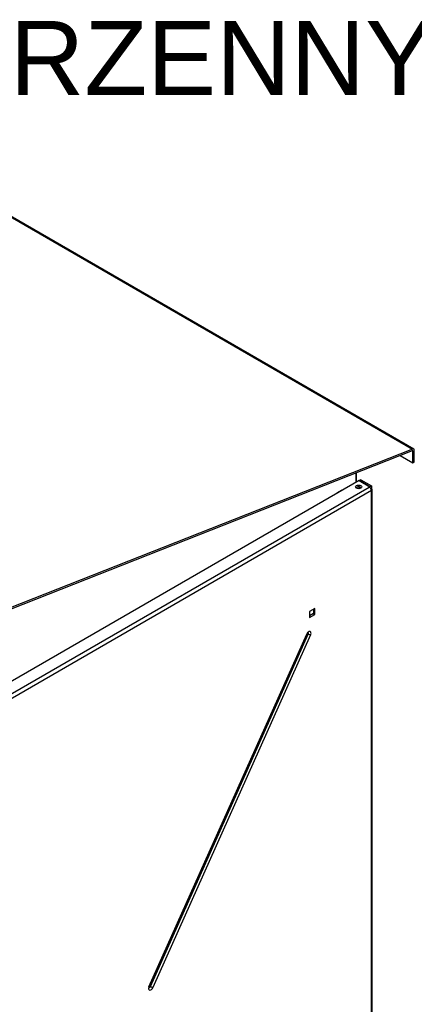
# Model space of a CAD drawing. Header units: millimetres. Extents: x -11513 to 3649, y 2330 to 12522.
# Tile 71 of 76: x -5586 to -5212, y 9590 to 10522. Entities that reach past the tile are written whole.
import ezdxf

# ---------------------------------------------------------------- set-up
doc = ezdxf.new("R2010")
doc.units = ezdxf.units.MM
for name, color, linetype in [('WG1-00-902-0035_', 7, 'Continuous'), ('WG1-00-906-0035_', 7, 'Continuous'), ('WG1-00-907-0004_', 7, 'Continuous'), ('WG1-00-911-0004_', 7, 'Continuous')]:
    doc.layers.add(name, color=color, linetype=linetype)
doc.styles.add('Arial h-70', font='ARIAL.TTF', dxfattribs={"height": 70})

# ---------------------------------------------------------------- blocks, each defined once
blk = doc.blocks.new('rzut przestrzenny')
at = {"layer": 'WG1-00-902-0035_', "color": 7, "linetype": 'Continuous'}
for p, q in [((986.73, 1027.52), (986.73, 1036.29)), ((969.86, 1017.78), (969.86, 1018.18)), ((971.27, 1018.59), (971.27, 1019)), ((986.73, 1021.68), (986.73, 1022.62))]:
    blk.add_line(p, q, dxfattribs=at)
at = {"layer": 'WG1-00-906-0035_', "color": 7, "linetype": 'Continuous'}
for p, q in [((562.55, 1334.42), (1039.8, 1058.88)), ((1040.89, 1058.86), (563.64, 1334.4)), ((1039.58, 1057.14), (635.28, 897.65)), ((1039.8, 1058.88), (635.5, 899.39)), ((1039.49, 1057.1), (1040.05, 1056.78)), ((1040.05, 1045.65), (1040.05, 1056.78)), ((1041.46, 1046.47), (1041.46, 1057.59)), ((1028.04, 1052.58), (1040.05, 1045.65)), ((1040.05, 1045.65), (1041.46, 1046.47))]:
    blk.add_line(p, q, dxfattribs=at)
for major_axis in [(-0.39, -0.675), (-1.39, -2.41)]:
    blk.add_ellipse((1039.5, 1056.46), major_axis=major_axis, ratio=0.57735, start_param=2.356194, end_param=3.769911, dxfattribs=at)
at = {"layer": 'WG1-00-907-0004_', "color": 7, "linetype": 'Continuous'}
for p, q in [((986.51, 1027.39), (986.51, 1036.2)), ((972.72, 1019.84), (967.77, 1016.98)), ((967.77, 1016.98), (967.77, 1016.57)), ((971.31, 1018.61), (971.31, 1019.02)), ((972.72, 1019.43), (972.72, 1019.84)), ((986.51, 1021.81), (986.51, 1022.49))]:
    blk.add_line(p, q, dxfattribs=at)
at = {"layer": 'WG1-00-911-0004_', "color": 7, "linetype": 'Continuous'}
for p, q in [((989.3, 1029), (440.39, 712.09)), ((990.71, 1029.82), (989.3, 1029)), ((999.35, 1023.2), (989.3, 1029)), ((989.3, 1029), (999.35, 1023.2)), ((989.3, 1029), (989.3, 1029)), ((990.71, 1029.82), (1000.77, 1024.01)), ((444.17, 702.66), (998.8, 1022.88)), ((1000.77, 1019.47), (446.14, 699.26)), ((989.3, 1021.27), (989.3, 1023.04)), ((998.8, 1022.88), (999.35, 1023.2)), ((1000.77, 1024.01), (999.35, 1023.2)), ((999.35, 1023.2), (999.35, 1022.47)), ((999.35, 1023.2), (999.35, 1022.47)), ((1000.19, 1021.41), (1000.77, 1021.74)), ((1000.77, 1024.01), (1000.77, 1021.74)), ((1000.77, 87.58), (1000.77, 1019.47)), ((1001.58, 88.72), (1001.58, 1020.61)), ((947.23, 907.97), (942.28, 905.11)), ((942.28, 905.11), (942.28, 899.4)), ((945.82, 907.15), (945.82, 903.07)), ((947.23, 902.25), (947.23, 907.97)), ((945.82, 903.07), (942.28, 901.03)), ((942.28, 899.4), (947.23, 902.25)), ((945.82, 903.07), (947.23, 902.25)), ((790.06, 549.82), (939.48, 883.66)), ((790.47, 549.82), (939.89, 883.66)), ((940.15, 884.12), (790.73, 550.28)), ((791.61, 549.83), (941.03, 883.67)), ((943.2, 882.81), (793.78, 548.97)), ((940.15, 884.12), (941.03, 883.67)), ((791.61, 549.83), (790.73, 550.28))]:
    blk.add_line(p, q, dxfattribs=at)
blk.add_ellipse((988.75, 1022.97), major_axis=(3, 0), ratio=0.57735, dxfattribs=at)
for centre, major_axis, ratio, start_param, end_param in [((988.75, 1021.34), (-3, 0), 0.57735, 3.632475, 5.792303), ((998.8, 1020.61), (1.39, -2.41), 0.57735, 0.785398, 2.356194), ((998.8, 1020.61), (-2.78, 0), 0.57735, 2.356194, 3.926991), ((941.34, 883.23), (-1.6, -2.77), 0.57735, 1.747538, 4.889131), ((938.07, 884.47), (-1.83, 0.82), 0.143559, 2.518692, 3.141593), ((940.29, 883.84), (-0.64, -1.1), 0.57735, 1.747538, 3.348768), ((941.78, 883.63), (1.83, -0.82), 0.143559, 4.351288, 5.660285), ((790.15, 550.41), (0.5, 0.866), 0.57735, 4.485864, 4.889131), ((791.92, 549.39), (1.6, 2.77), 0.57735, 1.747538, 4.889131), ((788.64, 550.63), (-1.83, 0.82), 0.143559, 2.518692, 3.141593), ((790.87, 550), (0.64, 1.1), 0.57735, 2.94909, 4.889131), ((792.36, 549.79), (-1.83, 0.82), 0.143559, 1.209695, 2.518692)]:
    blk.add_ellipse(centre, major_axis=major_axis, ratio=ratio, start_param=start_param, end_param=end_param, dxfattribs=at)
for points, knots in [([(939.89, 883.66), (939.98, 883.83), (940.13, 884.12), (940.44, 884.54), (940.73, 884.81), (940.96, 884.96), (941.03, 884.98), (941.03, 884.98), (941.03, 884.98)], [0, 0, 0, 0, 0.1566735, 0.3204315, 0.4607906, 0.5890766, 0.7302479, 0.7435395, 0.7435395, 0.7435395, 0.7435395]), ([(790.24, 548.79), (790.24, 548.79), (790.24, 548.82), (790.23, 548.99), (790.28, 549.32), (790.39, 549.63), (790.46, 549.79), (790.47, 549.82)], [0.3284236, 0.3284236, 0.3284236, 0.3284236, 0.4473268, 0.6141698, 0.7788135, 0.9674583, 1, 1, 1, 1])]:
    blk.add_open_spline(points, degree=3, knots=knots, dxfattribs=at)

msp = doc.modelspace()

# ---------------------------------------------------------------- block references
msp.add_blockref('rzut przestrzenny', (-6253.8, 9056.89))

# ---------------------------------------------------------------- texts
at = {"color": 3, "lineweight": 5, "style": 'Arial h-70'}
msp.add_text('RZUT PRZESTRZENNY', height=70, dxfattribs=at).set_placement((-6269.21, 10451))

doc.saveas('drawing.dxf')
